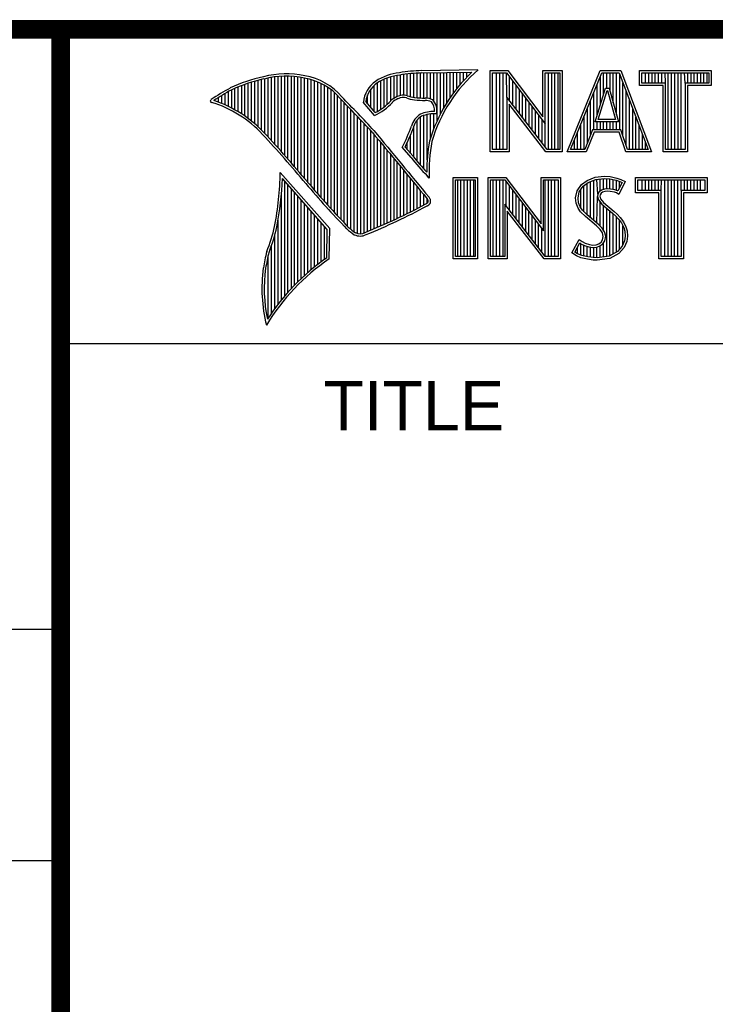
# Model space of a CAD drawing. Header units: inches. Extents: x 0.2 to 16.8, y 0.1 to 10.8.
# Tile 5 of 11: x 13 to 13.8, y 0.9 to 2. Entities that reach past the tile are written whole.
import ezdxf

# ---------------------------------------------------------------- set-up
doc = ezdxf.new("R2010")
doc.units = ezdxf.units.IN
doc.header["$LTSCALE"] = 0.935
doc.header["$MEASUREMENT"] = 0
doc.layers.get('0').update_dxf_attribs({"linetype": 'CONTINUOUS'})
doc.styles.get("Standard").update_dxf_attribs({"font": 'txt', "width": 0.8})

msp = doc.modelspace()

# ---------------------------------------------------------------- linework, layer by layer
at = {"color": 2, "linetype": 'CONTINUOUS'}
for p, q in [((13.0652, 1.9695), (16.745, 1.9695)), ((13.0652, 1.9695), (13.0652, 0.2605)), ((13.4529, 1.9261), (13.5132, 1.9271)), ((13.453, 1.9236), (13.5067, 1.9245)), ((13.4764, 1.8859), (13.4764, 1.924)), ((13.4799, 1.8919), (13.4799, 1.924)), ((13.4835, 1.8973), (13.4835, 1.9241)), ((13.487, 1.9023), (13.487, 1.9242)), ((13.4906, 1.9069), (13.4906, 1.9242)), ((13.4941, 1.9112), (13.4941, 1.9243)), ((13.4977, 1.9153), (13.4977, 1.9243)), ((13.5013, 1.9191), (13.5013, 1.9244)), ((13.5261, 1.9263), (13.5451, 1.9263)), ((13.5261, 1.839), (13.5261, 1.9263)), ((13.5451, 1.9263), (13.5829, 1.8765)), ((13.5829, 1.9263), (13.6036, 1.9263)), ((13.5829, 1.8765), (13.5829, 1.9263)), ((13.6036, 1.9263), (13.6036, 1.839)), ((13.6088, 1.839), (13.6444, 1.9262)), ((13.6444, 1.9262), (13.6664, 1.9262)), ((13.6664, 1.9262), (13.6995, 1.839)), ((13.6866, 1.9262), (13.7634, 1.9262)), ((13.6866, 1.9099), (13.6866, 1.9262)), ((13.7634, 1.9262), (13.7634, 1.9099)), ((13.2702, 1.872), (13.2702, 1.9135)), ((13.2738, 1.869), (13.2738, 1.9146)), ((13.2773, 1.8658), (13.2773, 1.9155)), ((13.2809, 1.8624), (13.2809, 1.9164)), ((13.2844, 1.8587), (13.2844, 1.9173)), ((13.288, 1.8549), (13.288, 1.9181)), ((13.2915, 1.851), (13.2915, 1.9188)), ((13.2951, 1.8471), (13.2951, 1.9194)), ((13.2987, 1.8431), (13.2987, 1.9198)), ((13.3022, 1.8391), (13.3022, 1.92)), ((13.3058, 1.8351), (13.3058, 1.9201)), ((13.3093, 1.8311), (13.3093, 1.9201)), ((13.3129, 1.827), (13.3129, 1.9199)), ((13.3164, 1.8229), (13.3164, 1.9196)), ((13.32, 1.8188), (13.32, 1.9192)), ((13.3235, 1.8146), (13.3235, 1.9186)), ((13.3271, 1.8104), (13.3271, 1.9179)), ((13.3306, 1.8062), (13.3306, 1.9172)), ((13.3342, 1.802), (13.3342, 1.9163)), ((13.3378, 1.7978), (13.3378, 1.9151)), ((13.3413, 1.7937), (13.3413, 1.9138)), ((13.4088, 1.8844), (13.4088, 1.915)), ((13.4124, 1.887), (13.4124, 1.9167)), ((13.4159, 1.89), (13.4159, 1.9182)), ((13.4195, 1.8937), (13.4195, 1.9193)), ((13.4231, 1.8964), (13.4231, 1.9203)), ((13.4266, 1.8982), (13.4266, 1.9209)), ((13.4302, 1.8995), (13.4302, 1.9214)), ((13.4337, 1.8997), (13.4337, 1.922)), ((13.4373, 1.8991), (13.4373, 1.9224)), ((13.4408, 1.898), (13.4408, 1.9228)), ((13.4444, 1.8972), (13.4444, 1.9231)), ((13.4479, 1.8969), (13.4479, 1.9234)), ((13.4515, 1.8966), (13.4515, 1.9236)), ((13.455, 1.8965), (13.455, 1.9237)), ((13.4586, 1.8964), (13.4586, 1.9237)), ((13.4622, 1.8957), (13.4622, 1.9238)), ((13.4657, 1.8935), (13.4657, 1.9238)), ((13.4693, 1.872), (13.4693, 1.9239)), ((13.4728, 1.8794), (13.4728, 1.9239)), ((13.5286, 1.9237), (13.5439, 1.9237)), ((13.5286, 1.8415), (13.5286, 1.9237)), ((13.5332, 1.8415), (13.5332, 1.9237)), ((13.5367, 1.8415), (13.5367, 1.9237)), ((13.5402, 1.8415), (13.5402, 1.9237)), ((13.5441, 1.8976), (13.5437, 1.9237)), ((13.5439, 1.9237), (13.5854, 1.869)), ((13.5471, 1.8936), (13.5471, 1.9194)), ((13.5506, 1.8891), (13.5506, 1.9149)), ((13.5854, 1.9237), (13.6011, 1.9237)), ((13.5854, 1.869), (13.5854, 1.9237)), ((13.5889, 1.8415), (13.5889, 1.9237)), ((13.5923, 1.8415), (13.5923, 1.9237)), ((13.5958, 1.8415), (13.5958, 1.9237)), ((13.5993, 1.8415), (13.5993, 1.9237)), ((13.6011, 1.9237), (13.6011, 1.8415)), ((13.6125, 1.8415), (13.6461, 1.9237)), ((13.6445, 1.8893), (13.6445, 1.9197)), ((13.6461, 1.9237), (13.6647, 1.9237)), ((13.6479, 1.9006), (13.6479, 1.9237)), ((13.6514, 1.9073), (13.6514, 1.9237)), ((13.6549, 1.9043), (13.6549, 1.9237)), ((13.6584, 1.8915), (13.6584, 1.9237)), ((13.6618, 1.8787), (13.6618, 1.9237)), ((13.6647, 1.9237), (13.6959, 1.8415)), ((13.6653, 1.8623), (13.6653, 1.922)), ((13.6891, 1.9237), (13.7609, 1.9237)), ((13.6891, 1.9125), (13.6891, 1.9237)), ((13.6931, 1.9125), (13.6931, 1.9237)), ((13.6966, 1.9125), (13.6966, 1.9237)), ((13.7001, 1.9125), (13.7001, 1.9237)), ((13.7035, 1.9125), (13.7035, 1.9237)), ((13.707, 1.9125), (13.707, 1.9237)), ((13.7105, 1.9125), (13.7105, 1.9237)), ((13.7143, 1.9125), (13.714, 1.9237)), ((13.7174, 1.8415), (13.7174, 1.9237)), ((13.7209, 1.8415), (13.7209, 1.9237)), ((13.7244, 1.8415), (13.7244, 1.9237)), ((13.7279, 1.8415), (13.7279, 1.9237)), ((13.7313, 1.8415), (13.7313, 1.9237)), ((13.7357, 1.9125), (13.7348, 1.9237)), ((13.7383, 1.9125), (13.7383, 1.9237)), ((13.7418, 1.9125), (13.7418, 1.9237)), ((13.7452, 1.9125), (13.7452, 1.9237)), ((13.7487, 1.9125), (13.7487, 1.9237)), ((13.7522, 1.9125), (13.7522, 1.9237)), ((13.7557, 1.9125), (13.7557, 1.9237)), ((13.7591, 1.9125), (13.7591, 1.9237)), ((13.7609, 1.9237), (13.7609, 1.9125)), ((13.2453, 1.8876), (13.2453, 1.9035)), ((13.2489, 1.8858), (13.2489, 1.9054)), ((13.2524, 1.8839), (13.2524, 1.9069)), ((13.256, 1.8818), (13.256, 1.9084)), ((13.2596, 1.8796), (13.2596, 1.9098)), ((13.2631, 1.8772), (13.2631, 1.9111)), ((13.2667, 1.8747), (13.2667, 1.9124)), ((13.3449, 1.7897), (13.3449, 1.9122)), ((13.3484, 1.7856), (13.3484, 1.9103)), ((13.352, 1.7817), (13.352, 1.9081)), ((13.3555, 1.7778), (13.3555, 1.9055)), ((13.3982, 1.8866), (13.3982, 1.9062)), ((13.4017, 1.8824), (13.4017, 1.9101)), ((13.4053, 1.8823), (13.4053, 1.9129)), ((13.5541, 1.8846), (13.5541, 1.9103)), ((13.5576, 1.8801), (13.5576, 1.9057)), ((13.6388, 1.8711), (13.65, 1.9073)), ((13.641, 1.8781), (13.641, 1.9112)), ((13.6423, 1.8736), (13.6519, 1.9048)), ((13.65, 1.9073), (13.6541, 1.9073)), ((13.6519, 1.9048), (13.6521, 1.9048)), ((13.6521, 1.9048), (13.6606, 1.8736)), ((13.6541, 1.9073), (13.6639, 1.8711)), ((13.6688, 1.8555), (13.6688, 1.9128)), ((13.6723, 1.8452), (13.6723, 1.9037)), ((13.7118, 1.9099), (13.6866, 1.9099)), ((13.7143, 1.9125), (13.6891, 1.9125)), ((13.7118, 1.839), (13.7118, 1.9099)), ((13.7143, 1.8415), (13.7143, 1.9125)), ((13.7609, 1.9125), (13.7357, 1.9125)), ((13.7357, 1.9125), (13.7357, 1.8415)), ((13.7634, 1.9099), (13.7382, 1.9099)), ((13.7382, 1.9099), (13.7382, 1.839)), ((13.2311, 1.8934), (13.2311, 1.8949)), ((13.2347, 1.8921), (13.2347, 1.8972)), ((13.2382, 1.8907), (13.2382, 1.8994)), ((13.2418, 1.8892), (13.2418, 1.9015)), ((13.3591, 1.7739), (13.3591, 1.9026)), ((13.3626, 1.7701), (13.3626, 1.8991)), ((13.3662, 1.7663), (13.3662, 1.8952)), ((13.4029, 1.881), (13.3927, 1.893)), ((13.3946, 1.8908), (13.3946, 1.8999)), ((13.5873, 1.8415), (13.5441, 1.8976)), ((13.5441, 1.8976), (13.5441, 1.8415)), ((13.561, 1.8756), (13.561, 1.9011)), ((13.5645, 1.8711), (13.5645, 1.8965)), ((13.634, 1.8573), (13.634, 1.8942)), ((13.6375, 1.8623), (13.6375, 1.9027)), ((13.6757, 1.8415), (13.6757, 1.8945)), ((13.3697, 1.7625), (13.3697, 1.8915)), ((13.3733, 1.7588), (13.3733, 1.8878)), ((13.3769, 1.7556), (13.3769, 1.8841)), ((13.4022, 1.878), (13.3901, 1.8922)), ((13.586, 1.839), (13.5466, 1.8902)), ((13.5466, 1.8902), (13.5466, 1.839)), ((13.568, 1.8665), (13.568, 1.8919)), ((13.5715, 1.862), (13.5715, 1.8874)), ((13.575, 1.8575), (13.575, 1.8828)), ((13.6306, 1.8486), (13.6306, 1.8857)), ((13.6792, 1.8415), (13.6792, 1.8854)), ((13.3804, 1.7529), (13.3804, 1.8803)), ((13.384, 1.7512), (13.384, 1.8766)), ((13.3875, 1.7509), (13.3875, 1.8728)), ((13.4479, 1.8288), (13.4479, 1.873)), ((13.4515, 1.8247), (13.4515, 1.8764)), ((13.455, 1.8207), (13.455, 1.878)), ((13.4586, 1.8303), (13.4586, 1.879)), ((13.4622, 1.8535), (13.4622, 1.8795)), ((13.4657, 1.8636), (13.4657, 1.8798)), ((13.5784, 1.853), (13.5784, 1.8782)), ((13.5819, 1.8485), (13.5819, 1.8736)), ((13.6271, 1.8415), (13.6271, 1.8771)), ((13.6606, 1.8736), (13.6423, 1.8736)), ((13.6827, 1.8415), (13.6827, 1.8762)), ((13.3911, 1.7518), (13.3911, 1.8691)), ((13.3946, 1.7533), (13.3946, 1.8653)), ((13.3982, 1.7548), (13.3982, 1.8615)), ((13.4444, 1.8331), (13.4444, 1.8665)), ((13.5854, 1.844), (13.5854, 1.869)), ((13.6236, 1.8415), (13.6236, 1.8686)), ((13.6361, 1.8623), (13.6277, 1.8415)), ((13.6665, 1.8623), (13.6361, 1.8623)), ((13.6639, 1.8711), (13.6388, 1.8711)), ((13.641, 1.8623), (13.641, 1.8711)), ((13.6445, 1.8623), (13.6445, 1.8711)), ((13.6479, 1.8623), (13.6479, 1.8711)), ((13.6514, 1.8623), (13.6514, 1.8711)), ((13.6549, 1.8623), (13.6549, 1.8711)), ((13.6584, 1.8623), (13.6584, 1.8711)), ((13.6618, 1.8623), (13.6618, 1.8711)), ((13.6735, 1.8415), (13.6665, 1.8623)), ((13.6862, 1.8415), (13.6862, 1.8671)), ((13.4017, 1.7563), (13.4017, 1.8574)), ((13.4053, 1.7578), (13.4053, 1.8531)), ((13.4408, 1.8372), (13.4408, 1.8572)), ((13.6167, 1.8415), (13.6167, 1.8516)), ((13.6201, 1.8415), (13.6201, 1.8601)), ((13.6378, 1.8598), (13.6294, 1.839)), ((13.6647, 1.8598), (13.6378, 1.8598)), ((13.6717, 1.839), (13.6647, 1.8598)), ((13.6896, 1.8415), (13.6896, 1.8579)), ((13.4088, 1.7593), (13.4088, 1.8488)), ((13.4124, 1.7609), (13.4124, 1.8445)), ((13.4159, 1.7625), (13.4159, 1.8402)), ((13.4414, 1.8328), (13.4319, 1.8437)), ((13.4433, 1.8344), (13.4349, 1.844)), ((13.4373, 1.8413), (13.4373, 1.8491)), ((13.5441, 1.8415), (13.5286, 1.8415)), ((13.6011, 1.8415), (13.5873, 1.8415)), ((13.6277, 1.8415), (13.6125, 1.8415)), ((13.6959, 1.8415), (13.6735, 1.8415)), ((13.6931, 1.8415), (13.6931, 1.8488)), ((13.7357, 1.8415), (13.7143, 1.8415)), ((13.4195, 1.7641), (13.4195, 1.8359)), ((13.4231, 1.7657), (13.4231, 1.8316)), ((13.5466, 1.839), (13.5261, 1.839)), ((13.6036, 1.839), (13.586, 1.839)), ((13.6294, 1.839), (13.6088, 1.839)), ((13.6995, 1.839), (13.6717, 1.839)), ((13.7382, 1.839), (13.7118, 1.839)), ((13.4266, 1.7674), (13.4266, 1.8273)), ((13.4302, 1.7691), (13.4302, 1.823)), ((13.4337, 1.7708), (13.4337, 1.8187)), ((13.3541, 1.7564), (13.301, 1.8168)), ((13.3515, 1.7555), (13.3033, 1.8103)), ((13.4373, 1.7725), (13.4373, 1.8144)), ((13.4408, 1.7743), (13.4408, 1.8101)), ((13.4609, 1.8106), (13.4586, 1.8131)), ((13.4865, 1.8113), (13.5128, 1.8113)), ((13.4865, 1.724), (13.4865, 1.8113)), ((13.489, 1.8087), (13.5103, 1.8087)), ((13.489, 1.7266), (13.489, 1.8087)), ((13.4914, 1.7266), (13.4914, 1.8087)), ((13.4949, 1.7266), (13.4949, 1.8087)), ((13.4983, 1.7266), (13.4983, 1.8087)), ((13.5018, 1.7266), (13.5018, 1.8087)), ((13.5053, 1.7266), (13.5053, 1.8087)), ((13.5088, 1.7266), (13.5088, 1.8087)), ((13.5103, 1.8087), (13.5103, 1.7266)), ((13.5128, 1.8113), (13.5128, 1.724)), ((13.5241, 1.8113), (13.5432, 1.8113)), ((13.5241, 1.724), (13.5241, 1.8113)), ((13.5266, 1.8088), (13.5419, 1.8088)), ((13.5266, 1.7266), (13.5266, 1.8088)), ((13.5296, 1.7266), (13.5296, 1.8088)), ((13.5331, 1.7266), (13.5331, 1.8088)), ((13.5366, 1.7266), (13.5366, 1.8088)), ((13.5401, 1.7266), (13.5401, 1.8088)), ((13.5419, 1.8088), (13.5834, 1.7541)), ((13.5432, 1.8113), (13.5809, 1.7616)), ((13.5809, 1.8113), (13.6016, 1.8113)), ((13.5809, 1.7616), (13.5809, 1.8113)), ((13.5834, 1.8088), (13.5991, 1.8088)), ((13.5834, 1.7541), (13.5834, 1.8088)), ((13.5852, 1.7266), (13.5852, 1.8088)), ((13.5887, 1.7266), (13.5887, 1.8088)), ((13.5922, 1.7266), (13.5922, 1.8088)), ((13.5957, 1.7266), (13.5957, 1.8088)), ((13.5991, 1.8088), (13.5991, 1.7266)), ((13.6016, 1.8113), (13.6016, 1.724)), ((13.6242, 1.8037), (13.6303, 1.8082)), ((13.6303, 1.8082), (13.639, 1.8116)), ((13.6315, 1.806), (13.6396, 1.8092)), ((13.6374, 1.7653), (13.6374, 1.8083)), ((13.639, 1.8116), (13.6486, 1.8127)), ((13.6396, 1.8092), (13.6487, 1.8102)), ((13.6418, 1.7935), (13.6408, 1.8093)), ((13.6443, 1.7967), (13.6443, 1.8097)), ((13.6478, 1.7983), (13.6478, 1.8101)), ((13.6486, 1.8127), (13.6551, 1.8122)), ((13.6487, 1.8102), (13.6547, 1.8097)), ((13.6513, 1.7989), (13.6513, 1.81)), ((13.6547, 1.8097), (13.6614, 1.8083)), ((13.6547, 1.7989), (13.6547, 1.8097)), ((13.6551, 1.8122), (13.6621, 1.8107)), ((13.6582, 1.7983), (13.6582, 1.809)), ((13.6614, 1.8083), (13.6655, 1.8069)), ((13.6617, 1.7974), (13.6617, 1.8082)), ((13.6621, 1.8107), (13.6665, 1.8093)), ((13.6665, 1.8093), (13.6713, 1.807)), ((13.6822, 1.8113), (13.759, 1.8113)), ((13.6822, 1.795), (13.6822, 1.8113)), ((13.6847, 1.8087), (13.7565, 1.8087)), ((13.6847, 1.7975), (13.6847, 1.8087)), ((13.6895, 1.7975), (13.6895, 1.8087)), ((13.693, 1.7975), (13.693, 1.8087)), ((13.6964, 1.7975), (13.6964, 1.8087)), ((13.6999, 1.7975), (13.6999, 1.8087)), ((13.7034, 1.7975), (13.7034, 1.8087)), ((13.7069, 1.7975), (13.7069, 1.8087)), ((13.7099, 1.7975), (13.7103, 1.8087)), ((13.7138, 1.7266), (13.7138, 1.8087)), ((13.7173, 1.7266), (13.7173, 1.8087)), ((13.7208, 1.7266), (13.7208, 1.8087)), ((13.7242, 1.7266), (13.7242, 1.8087)), ((13.7277, 1.7266), (13.7277, 1.8087)), ((13.7313, 1.7975), (13.7312, 1.8087)), ((13.7347, 1.7975), (13.7347, 1.8087)), ((13.7382, 1.7975), (13.7382, 1.8087)), ((13.7416, 1.7975), (13.7416, 1.8087)), ((13.7451, 1.7975), (13.7451, 1.8087)), ((13.7486, 1.7975), (13.7486, 1.8087)), ((13.7521, 1.7975), (13.7521, 1.8087)), ((13.7565, 1.8087), (13.7565, 1.7975)), ((13.759, 1.8113), (13.759, 1.795)), ((13.3058, 1.684), (13.3058, 1.8075)), ((13.3093, 1.6881), (13.3093, 1.8035)), ((13.3129, 1.692), (13.3129, 1.7994)), ((13.4444, 1.7761), (13.4444, 1.8058)), ((13.4479, 1.7779), (13.4479, 1.8015)), ((13.4515, 1.7798), (13.4515, 1.7972)), ((13.5435, 1.7809), (13.5435, 1.8067)), ((13.547, 1.7763), (13.547, 1.8021)), ((13.5505, 1.7718), (13.5505, 1.7975)), ((13.6195, 1.7968), (13.6242, 1.8037)), ((13.6219, 1.7958), (13.626, 1.8019)), ((13.6235, 1.778), (13.6235, 1.7982)), ((13.626, 1.8019), (13.6315, 1.806)), ((13.6269, 1.7745), (13.6269, 1.8026)), ((13.6304, 1.771), (13.6304, 1.8051)), ((13.6339, 1.7682), (13.6339, 1.8069)), ((13.6458, 1.7978), (13.6434, 1.796)), ((13.649, 1.7987), (13.6458, 1.7978)), ((13.6521, 1.799), (13.649, 1.7987)), ((13.6554, 1.7989), (13.6521, 1.799)), ((13.6602, 1.7979), (13.6554, 1.7989)), ((13.663, 1.797), (13.6602, 1.7979)), ((13.6678, 1.8058), (13.6633, 1.7968)), ((13.6713, 1.807), (13.6644, 1.7932)), ((13.6652, 1.8005), (13.6652, 1.807)), ((13.6655, 1.8069), (13.6678, 1.8058)), ((13.7099, 1.7975), (13.6847, 1.7975)), ((13.7099, 1.7266), (13.7099, 1.7975)), ((13.7565, 1.7975), (13.7313, 1.7975)), ((13.7313, 1.7975), (13.7313, 1.7266)), ((13.3022, 1.6797), (13.3022, 1.7929)), ((13.3164, 1.6958), (13.3164, 1.7954)), ((13.32, 1.6994), (13.32, 1.7914)), ((13.3235, 1.7028), (13.3235, 1.7873)), ((13.455, 1.7817), (13.455, 1.7929)), ((13.4586, 1.7837), (13.4586, 1.7886)), ((13.554, 1.7673), (13.554, 1.7929)), ((13.5574, 1.7628), (13.5574, 1.7884)), ((13.618, 1.7893), (13.6195, 1.7968)), ((13.6186, 1.7836), (13.618, 1.7893)), ((13.6206, 1.7892), (13.6219, 1.7958)), ((13.6211, 1.7842), (13.6206, 1.7892)), ((13.6408, 1.7623), (13.6415, 1.791)), ((13.6418, 1.7935), (13.6415, 1.791)), ((13.6415, 1.791), (13.6424, 1.7873)), ((13.6434, 1.796), (13.6418, 1.7935)), ((13.6424, 1.7873), (13.646, 1.7827)), ((13.6443, 1.7926), (13.6441, 1.7911)), ((13.6441, 1.7911), (13.6447, 1.7884)), ((13.6453, 1.7943), (13.6443, 1.7926)), ((13.6447, 1.7884), (13.6479, 1.7845)), ((13.647, 1.7955), (13.6453, 1.7943)), ((13.6495, 1.7962), (13.647, 1.7955)), ((13.6522, 1.7965), (13.6495, 1.7962)), ((13.6551, 1.7964), (13.6522, 1.7965)), ((13.6596, 1.7955), (13.6551, 1.7964)), ((13.662, 1.7947), (13.6596, 1.7955)), ((13.6644, 1.7932), (13.662, 1.7947)), ((13.6633, 1.7968), (13.663, 1.797)), ((13.7074, 1.795), (13.6822, 1.795)), ((13.7074, 1.724), (13.7074, 1.795)), ((13.759, 1.795), (13.7338, 1.795)), ((13.7338, 1.795), (13.7338, 1.724)), ((13.3271, 1.7061), (13.3271, 1.7833)), ((13.3306, 1.7093), (13.3306, 1.7792)), ((13.5853, 1.7266), (13.5421, 1.7827)), ((13.5421, 1.7827), (13.5421, 1.7266)), ((13.5609, 1.7583), (13.5609, 1.7838)), ((13.5644, 1.7538), (13.5644, 1.7792)), ((13.6206, 1.7785), (13.6186, 1.7836)), ((13.6233, 1.7746), (13.6206, 1.7785)), ((13.6228, 1.7797), (13.6211, 1.7842)), ((13.6252, 1.7762), (13.6228, 1.7797)), ((13.6302, 1.7712), (13.6252, 1.7762)), ((13.6443, 1.7591), (13.6443, 1.7849)), ((13.646, 1.7827), (13.6577, 1.773)), ((13.6478, 1.7548), (13.6478, 1.7813)), ((13.6479, 1.7845), (13.6594, 1.7749)), ((13.6513, 1.7265), (13.6513, 1.7784)), ((13.3342, 1.7123), (13.3342, 1.7752)), ((13.3378, 1.7152), (13.3378, 1.7712)), ((13.3413, 1.718), (13.3413, 1.7671)), ((13.5841, 1.724), (13.5446, 1.7753)), ((13.5446, 1.7753), (13.5446, 1.724)), ((13.5679, 1.7492), (13.5679, 1.7746)), ((13.5713, 1.7447), (13.5713, 1.77)), ((13.5748, 1.7402), (13.5748, 1.7654)), ((13.6285, 1.7694), (13.6233, 1.7746)), ((13.6405, 1.7593), (13.6285, 1.7694)), ((13.6422, 1.7612), (13.6302, 1.7712)), ((13.6547, 1.7269), (13.6547, 1.7755)), ((13.6577, 1.773), (13.6607, 1.77)), ((13.6582, 1.7292), (13.6582, 1.7725)), ((13.6594, 1.7749), (13.6626, 1.7718)), ((13.6607, 1.77), (13.6638, 1.7668)), ((13.6617, 1.7306), (13.6617, 1.769)), ((13.6626, 1.7718), (13.6657, 1.7685)), ((13.6638, 1.7668), (13.6672, 1.7625)), ((13.6657, 1.7685), (13.6693, 1.7638)), ((13.2987, 1.6752), (13.2987, 1.7654)), ((13.3449, 1.7208), (13.3449, 1.7631)), ((13.3484, 1.7234), (13.3484, 1.759)), ((13.351, 1.7252), (13.3515, 1.7555)), ((13.3534, 1.7238), (13.3541, 1.7564)), ((13.5783, 1.7357), (13.5783, 1.7609)), ((13.5818, 1.7312), (13.5818, 1.7563)), ((13.6444, 1.7554), (13.6405, 1.7593)), ((13.6464, 1.757), (13.6422, 1.7612)), ((13.6467, 1.7518), (13.6444, 1.7554)), ((13.649, 1.7529), (13.6464, 1.757)), ((13.6652, 1.7345), (13.6652, 1.765)), ((13.6672, 1.7625), (13.6696, 1.7575)), ((13.6686, 1.7383), (13.6686, 1.7595)), ((13.6693, 1.7638), (13.672, 1.7584)), ((13.6696, 1.7575), (13.6709, 1.7536)), ((13.672, 1.7584), (13.6734, 1.7541)), ((13.2951, 1.6705), (13.2951, 1.7497)), ((13.614, 1.7304), (13.6218, 1.7448)), ((13.6218, 1.7448), (13.6251, 1.7424)), ((13.6455, 1.7419), (13.647, 1.7443)), ((13.6477, 1.7481), (13.6467, 1.7518)), ((13.647, 1.7443), (13.6477, 1.7481)), ((13.6503, 1.7482), (13.649, 1.7529)), ((13.6493, 1.7434), (13.6503, 1.7482)), ((13.6713, 1.7483), (13.6705, 1.7433)), ((13.6709, 1.7536), (13.6713, 1.7483)), ((13.6738, 1.7482), (13.6729, 1.7425)), ((13.6734, 1.7541), (13.6738, 1.7482)), ((13.2915, 1.6655), (13.2915, 1.7383)), ((13.6173, 1.7312), (13.6226, 1.741)), ((13.62, 1.7294), (13.62, 1.7362)), ((13.6226, 1.741), (13.6237, 1.7402)), ((13.6235, 1.7278), (13.6237, 1.7402)), ((13.6237, 1.7402), (13.6274, 1.7384)), ((13.6251, 1.7424), (13.6284, 1.7407)), ((13.6269, 1.727), (13.6269, 1.7386)), ((13.6274, 1.7384), (13.6321, 1.7368)), ((13.6284, 1.7407), (13.6327, 1.7392)), ((13.6304, 1.7263), (13.6304, 1.7374)), ((13.6321, 1.7368), (13.6366, 1.7362)), ((13.6327, 1.7392), (13.6366, 1.7388)), ((13.6339, 1.7257), (13.6339, 1.7366)), ((13.6366, 1.7388), (13.6402, 1.7391)), ((13.6366, 1.7362), (13.6408, 1.7366)), ((13.6374, 1.7252), (13.6374, 1.7362)), ((13.6402, 1.7391), (13.6429, 1.7401)), ((13.6408, 1.7366), (13.6441, 1.7379)), ((13.6408, 1.7251), (13.6408, 1.7366)), ((13.6429, 1.7401), (13.6455, 1.7419)), ((13.6441, 1.7379), (13.6473, 1.7402)), ((13.6443, 1.7256), (13.6443, 1.738)), ((13.6473, 1.7402), (13.6493, 1.7434)), ((13.6478, 1.726), (13.6478, 1.7405)), ((13.6679, 1.7375), (13.6628, 1.7318)), ((13.6701, 1.7361), (13.6644, 1.7298)), ((13.6705, 1.7433), (13.6679, 1.7375)), ((13.6729, 1.7425), (13.6701, 1.7361)), ((13.288, 1.6603), (13.288, 1.7273)), ((13.5128, 1.724), (13.4865, 1.724)), ((13.5103, 1.7266), (13.489, 1.7266)), ((13.5446, 1.724), (13.5241, 1.724)), ((13.5421, 1.7266), (13.5266, 1.7266)), ((13.6016, 1.724), (13.5841, 1.724)), ((13.5991, 1.7266), (13.5853, 1.7266)), ((13.6189, 1.7271), (13.614, 1.7304)), ((13.6201, 1.7293), (13.6173, 1.7312)), ((13.6237, 1.7251), (13.6189, 1.7271)), ((13.6245, 1.7276), (13.6201, 1.7293)), ((13.6308, 1.7236), (13.6237, 1.7251)), ((13.6312, 1.7261), (13.6245, 1.7276)), ((13.6368, 1.7227), (13.6308, 1.7236)), ((13.637, 1.7253), (13.6312, 1.7261)), ((13.641, 1.7251), (13.637, 1.7253)), ((13.6539, 1.7268), (13.641, 1.7251)), ((13.6548, 1.7244), (13.6411, 1.7226)), ((13.6628, 1.7318), (13.6539, 1.7268)), ((13.6644, 1.7298), (13.6548, 1.7244)), ((13.7338, 1.724), (13.7074, 1.724)), ((13.7313, 1.7266), (13.7099, 1.7266)), ((13.6411, 1.7226), (13.6368, 1.7227)), ((13.0653, 1.6329), (16.75, 1.6329)), ((11.482, 1.3265), (13.0653, 1.3265)), ((13.0653, 1.0776), (11.482, 1.0776))]:
    msp.add_line(p, q, dxfattribs=at)
at = {"color": 7, "linetype": 'CONTINUOUS', "const_width": 0.02}
for points in [[(11.4718, 1.9702), (16.75, 1.9707)], [(13.0653, 1.9707), (13.0653, 0.2586)]]:
    msp.add_lwpolyline(points, dxfattribs=at)
at = {"color": 2, "linetype": 'CONTINUOUS'}
for centre, radius, start, end in [((13.4616, 1.7138), 0.2125, 92.3477, 98.8369), ((13.6217, 1.8028), 0.1674, 133.4016, 163.4573), ((13.6217, 1.8028), 0.1649, 131.1194, 163.4134), ((13.3216, 1.7468), 0.177, 102.6162, 114.8514), ((13.3216, 1.7468), 0.1745, 102.5985, 114.8293), ((13.307, 1.8302), 0.0924, 77.2812, 105.0674), ((13.307, 1.8302), 0.0899, 77.2325, 105.1014), ((13.3167, 1.8552), 0.0636, 40.1648, 80.8423), ((13.3167, 1.8552), 0.0661, 40.2336, 80.7738), ((13.4213, 1.8889), 0.0313, 125.0326, 174.0473), ((13.4354, 1.8654), 0.0587, 96.3007, 123.1683), ((13.4354, 1.8654), 0.0562, 96.2448, 123.1265), ((13.4616, 1.7138), 0.21, 92.3565, 98.8522), ((13.3447, 1.7236), 0.208, 117.9346, 124.569), ((13.3447, 1.7236), 0.2055, 117.9533, 124.0367), ((13.4213, 1.8889), 0.0288, 125.1127, 171.9558), ((13.2274, 1.8935), 0.00155, 121.3524, 265.803), ((13.1892, 1.7705), 0.1298, 43.1667, 71.8499), ((9.4003, -1.9018), 5.4906, 43.2466, 43.7675), ((9.4003, -1.9018), 5.4931, 43.2457, 43.7667), ((13.3796, 1.9289), 0.0532, 295.9955, 318.5906), ((13.4362, 1.8753), 0.0249, 112.9192, 132.2696), ((13.4362, 1.8753), 0.0224, 112.6635, 131.9293), ((13.433, 1.8857), 0.014, 72.6167, 117.3893), ((13.433, 1.8857), 0.0115, 72.9386, 117.864), ((13.4494, 1.9318), 0.0374, 249.5553, 263.1674), ((13.4494, 1.9318), 0.0349, 249.4421, 263.134), ((13.4585, 2.0257), 0.1317, 264.112, 269.1019), ((13.4585, 2.0257), 0.1292, 264.1212, 269.0704), ((13.4571, 1.8788), 0.0176, 64.4657, 92.2507), ((13.4571, 1.8788), 0.0151, 66.3199, 92.502), ((13.4523, 1.8834), 0.0143, 355.2993, 40.45), ((13.4523, 1.8834), 0.0168, 347.1186, 42.4046), ((13.1892, 1.7705), 0.1273, 43.1667, 72.5704), ((13.3796, 1.9289), 0.0557, 293.9922, 318.4433), ((13.4663, 1.8423), 0.0399, 89.6555, 111.8728), ((13.4638, 1.86), 0.023, 122.696, 163.5009), ((13.4638, 1.86), 0.0205, 123.3504, 163.7172), ((13.4663, 1.8423), 0.0374, 86.3771, 111.5055), ((65.6515, 44.9666), 67.7355, 219.521847, 219.600368), ((13.2265, 1.9456), 0.2294, 333.6071, 339.8417), ((13.2265, 1.9456), 0.2319, 334.0205, 339.8621), ((12.2454, 0.8988), 1.4121, 39.915, 42.7661), ((12.2451, 0.8986), 1.4149, 39.9155, 42.7665), ((65.6515, 44.9666), 67.738, 219.521915, 219.600266), ((13.6305, 1.8183), 0.1723, 169.238, 180.3751), ((13.6305, 1.8183), 0.1698, 169.2806, 182.6074), ((13.7339, 2.0706), 0.377, 219.1094, 223.0893), ((13.7339, 2.0706), 0.3745, 219.1028, 222.5928), ((12.9647, 1.8225), 0.3363, 349.0855, 359.0208), ((12.9647, 1.8225), 0.3388, 349.0755, 357.9397), ((14.0519, 2.4128), 0.945, 220.0426, 224.0118), ((14.0519, 2.4128), 0.9425, 220.0428, 224.0077), ((13.4462, 1.7802), 0.015, 26.3669, 33.8971), ((13.4451, 1.7861), 0.0146, 353.6896, 3.0529), ((13.4462, 1.7802), 0.0175, 24.6833, 34.3208), ((13.4451, 1.7861), 0.0171, 350.4808, 4.7809), ((13.1446, 2.3649), 0.6607, 291.9868, 298.2489), ((13.1446, 2.3649), 0.6632, 291.9989, 298.2507), ((13.4509, 1.7943), 0.0131, 299.2554, 311.2666), ((13.4509, 1.7943), 0.0156, 299.1713, 314.8064), ((13.0778, 1.8115), 0.2235, 339.0707, 346.3663), ((13.0778, 1.8115), 0.226, 339.1089, 346.3814), ((13.4134, 1.8005), 0.0604, 227.0935, 236.9215), ((13.4134, 1.8005), 0.0579, 227.1594, 236.7882), ((13.3867, 1.762), 0.0136, 242.8488, 298.0515), ((13.3867, 1.762), 0.0111, 243.4895, 298.6992), ((13.4956, 1.6793), 0.2156, 165.9357, 170.6856), ((13.4956, 1.6793), 0.2131, 165.9758, 170.6758), ((13.4878, 1.5294), 0.2364, 124.643, 148.5565), ((13.4878, 1.5294), 0.2389, 124.9511, 147.0981), ((13.4469, 1.6922), 0.1656, 172.3562, 193.7958), ((13.4469, 1.6922), 0.1631, 172.369, 191.6868)]:
    msp.add_arc(centre, radius, start, end, dxfattribs=at)

# ---------------------------------------------------------------- texts
msp.add_text('TITLE', height=0.05325, dxfattribs=at).set_placement((13.3474, 1.5397))

doc.saveas('drawing.dxf')
